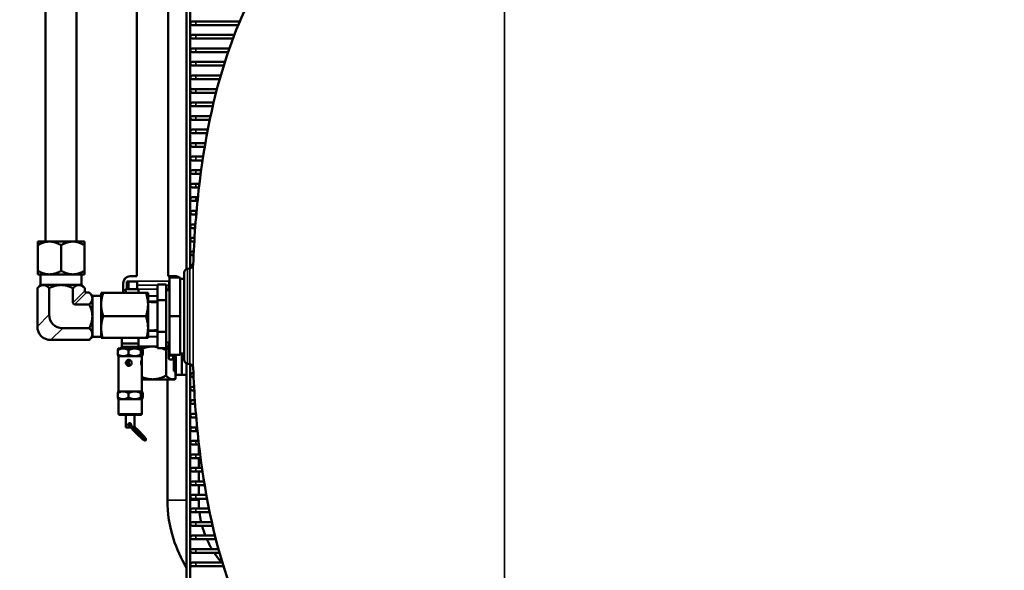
# Model space of a CAD drawing. Header units: inches. Extents: x 1 to 271, y 5 to 171.
# Tile 3 of 256: x 28 to 59, y 33 to 51. Entities that reach past the tile are written whole.
import ezdxf

# ---------------------------------------------------------------- set-up
doc = ezdxf.new("R2010")
doc.units = ezdxf.units.IN
doc.header["$LTSCALE"] = 8
doc.header["$MEASUREMENT"] = 0
for name, color, linetype, lineweight in [('Dimension (ANSI)', 7, 'Continuous', 25), ('Visible (ANSI)', 7, 'Continuous', 50), ('Visible Narrow (ANSI)', 7, 'Continuous', 35)]:
    doc.layers.add(name, color=color, linetype=linetype, lineweight=lineweight)
doc.styles.add('Dimension Text', font='tahoma.ttf')
doc.dimstyles.new('Dual Dimension', dxfattribs={"dimscale": 8, "dimtxt": 0.12, "dimasz": 0.098425, "dimexe": 0.125, "dimexo": 0.0625, "dimgap": 0.031496, "dimtad": 0, "dimtih": 1, "dimtoh": 1, "dimrnd": 1e-08, "dimzin": 4, "dimdsep": 46, "dimtxsty": 'Dimension Text', "dimcen": 0.09, "dimdle": 0.393701, "dimclrd": 256, "dimclre": 256, "dimclrt": 256, "dimadec": 0, "dimazin": 1, "dimtfac": 1, "dimtofl": 0, "dimtmove": 0, "dimatfit": 3, "dimfxl": 1, "dimtolj": 1, "dimtzin": 4, "dimlwd": -1, "dimlwe": -1, "dimarcsym": 0})

# ---------------------------------------------------------------- blocks, each defined once
blk = doc.blocks.new('*D12')
at = {"layer": 'Defpoints', "color": 0, "transparency": 16777216}
for p in [(47.923, 56.872), (22.342, 25.622), (47.923, 25.622)]:
    blk.add_point(p, dxfattribs=at)
at = {"layer": 'Dimension (ANSI)', "transparency": 16777216}
for p, q in [((47.423, 56.872), (21.342, 56.872)), ((22.342, 56.084), (22.342, 43.402)), ((22.342, 26.409), (22.342, 39.091)), ((47.423, 25.622), (21.342, 25.622))]:
    blk.add_line(p, q, dxfattribs=at)
for points in [[(22.211, 56.084), (22.474, 56.084), (22.342, 56.872)], [(22.211, 26.409), (22.474, 26.409), (22.342, 25.622)]]:
    blk.add_solid(points, dxfattribs=at)
at = {"layer": 'Dimension (ANSI)', "transparency": 16777216, "insert": (22.342, 41.247), "char_height": 0.96, "attachment_point": 5, "style": 'Dimension Text'}
blk.add_mtext('\\A1;{\\H3.0x;(}\\S31.25^ 793.8 mm;{\\H3.0x;)}', dxfattribs=at)

msp = doc.modelspace()

# ---------------------------------------------------------------- linework, layer by layer
at = {"layer": 'Visible (ANSI)'}
for p, q in [((33.155, 62.382), (33.155, 42.76)), ((33.273, 62.382), (33.273, 42.786)), ((32.565, 42.533), (32.565, 57.433)), ((31.565, 42.533), (31.565, 56.088)), ((28.635, 51.284), (28.635, 43.642)), ((29.635, 51.284), (29.635, 43.642)), ((33.45, 50.689), (33.332, 50.689)), ((33.332, 50.571), (33.45, 50.571)), ((33.45, 50.689), (34.862, 50.689)), ((33.45, 50.571), (34.812, 50.571)), ((33.45, 50.256), (33.332, 50.256)), ((33.332, 50.138), (33.45, 50.138)), ((33.45, 50.256), (34.685, 50.256)), ((33.45, 50.138), (34.64, 50.138)), ((33.45, 49.823), (33.332, 49.823)), ((33.45, 49.823), (34.525, 49.823)), ((33.332, 49.705), (33.45, 49.705)), ((33.45, 49.705), (34.484, 49.705)), ((33.45, 49.39), (33.332, 49.39)), ((33.332, 49.272), (33.45, 49.272)), ((33.45, 49.39), (34.38, 49.39)), ((33.45, 49.272), (34.343, 49.272)), ((33.45, 48.957), (33.332, 48.957)), ((33.45, 48.957), (34.249, 48.957)), ((33.332, 48.839), (33.45, 48.839)), ((33.45, 48.839), (34.215, 48.839)), ((33.45, 48.524), (33.332, 48.524)), ((33.332, 48.406), (33.45, 48.406)), ((33.45, 48.524), (34.129, 48.524)), ((33.45, 48.406), (34.099, 48.406)), ((33.45, 48.091), (33.332, 48.091)), ((33.332, 47.973), (33.45, 47.973)), ((33.45, 48.091), (34.021, 48.091)), ((33.45, 47.973), (33.994, 47.973)), ((33.45, 47.658), (33.332, 47.658)), ((33.45, 47.658), (33.924, 47.658)), ((33.332, 47.54), (33.45, 47.54)), ((33.45, 47.54), (33.899, 47.54)), ((33.45, 47.225), (33.332, 47.225)), ((33.332, 47.107), (33.45, 47.107)), ((33.45, 47.225), (33.835, 47.225)), ((33.45, 47.107), (33.813, 47.107)), ((33.45, 46.792), (33.332, 46.792)), ((33.332, 46.674), (33.45, 46.674)), ((33.45, 46.792), (33.756, 46.792)), ((33.45, 46.674), (33.736, 46.674)), ((33.45, 46.359), (33.332, 46.359)), ((33.45, 46.359), (33.686, 46.359)), ((33.332, 46.241), (33.45, 46.241)), ((33.45, 46.241), (33.668, 46.241)), ((33.45, 45.926), (33.332, 45.926)), ((33.332, 45.808), (33.45, 45.808)), ((33.45, 45.926), (33.623, 45.926)), ((33.45, 45.808), (33.607, 45.808)), ((33.45, 45.493), (33.332, 45.493)), ((33.45, 45.493), (33.567, 45.493)), ((33.332, 45.374), (33.45, 45.374)), ((33.45, 45.374), (33.553, 45.374)), ((33.45, 45.06), (33.332, 45.06)), ((33.332, 44.941), (33.45, 44.941)), ((33.45, 45.06), (33.518, 45.06)), ((33.45, 44.941), (33.506, 44.941)), ((33.45, 44.626), (33.332, 44.626)), ((33.332, 44.508), (33.45, 44.508)), ((33.45, 44.626), (33.476, 44.626)), ((33.45, 44.508), (33.465, 44.508)), ((33.439, 44.193), (33.332, 44.193)), ((33.332, 44.075), (33.431, 44.075)), ((28.389, 43.525), (28.389, 43.642)), ((28.389, 43.642), (28.764, 43.642)), ((28.389, 43.525), (28.389, 42.708)), ((29.514, 43.642), (28.764, 43.642)), ((29.139, 43.525), (29.139, 42.708)), ((29.514, 43.642), (29.889, 43.642)), ((29.889, 43.642), (29.889, 43.525)), ((29.889, 43.525), (29.889, 42.708)), ((33.409, 43.76), (33.332, 43.76)), ((33.332, 43.642), (33.402, 43.642)), ((33.384, 43.327), (33.332, 43.327)), ((33.332, 43.209), (33.378, 43.209)), ((33.364, 42.894), (33.332, 42.894)), ((33.365, 42.894), (33.365, 42.894)), ((28.389, 42.708), (28.389, 42.592)), ((28.389, 42.592), (28.764, 42.592)), ((28.483, 42.592), (28.483, 42.252)), ((28.764, 42.592), (29.514, 42.592)), ((29.514, 42.592), (29.889, 42.592)), ((29.795, 42.592), (29.795, 42.252)), ((29.889, 42.592), (29.889, 42.708)), ((33.083, 39.856), (33.083, 42.647)), ((33.186, 42.77), (33.261, 42.783)), ((33.365, 42.776), (33.365, 42.776)), ((28.481, 42.252), (28.379, 42.15)), ((28.569, 42.252), (28.481, 42.252)), ((28.569, 42.252), (29.139, 42.252)), ((29.139, 42.252), (29.708, 42.252)), ((29.796, 42.252), (29.708, 42.252)), ((29.796, 42.252), (29.898, 42.15)), ((31.125, 42.002), (31.125, 42.313)), ((31.248, 42.362), (31.249, 42.362)), ((31.248, 42.362), (31.248, 42.132)), ((31.249, 42.362), (31.296, 42.362)), ((31.296, 42.362), (31.308, 42.362)), ((31.308, 42.362), (31.565, 42.362)), ((31.345, 42.533), (31.565, 42.533)), ((31.565, 42.362), (31.573, 42.362)), ((31.573, 42.362), (31.573, 42.132)), ((32.221, 41.768), (32.221, 42.268)), ((32.501, 42.268), (32.221, 42.268)), ((32.501, 41.768), (32.501, 42.268)), ((32.565, 42.533), (32.785, 42.533)), ((32.613, 42.492), (32.613, 41.252)), ((32.613, 42.492), (32.953, 42.492)), ((32.953, 41.252), (32.953, 42.492)), ((33.083, 42.444), (32.953, 42.448)), ((28.379, 42.15), (28.379, 40.925)), ((28.759, 42.15), (28.759, 41.305)), ((29.518, 42.15), (29.518, 41.683)), ((29.898, 42.15), (29.898, 42.063)), ((29.95, 42.011), (30.037, 42.011)), ((30.139, 41.909), (30.037, 42.011)), ((30.421, 42.002), (30.421, 41.627)), ((30.488, 42.002), (30.421, 42.002)), ((30.488, 42.002), (31.854, 42.002)), ((31.202, 42.122), (31.619, 42.122)), ((31.206, 42.002), (31.202, 42.122)), ((31.615, 42.002), (31.619, 42.122)), ((31.854, 42.002), (31.921, 42.002)), ((31.921, 42.002), (31.921, 41.627)), ((32.613, 42.086), (32.501, 42.09)), ((29.57, 41.631), (30.037, 41.631)), ((30.139, 41.909), (30.139, 41.821)), ((30.421, 41.909), (30.139, 41.909)), ((30.139, 41.821), (30.139, 41.252)), ((30.421, 41.627), (30.421, 40.877)), ((32.221, 41.899), (31.921, 41.909)), ((31.921, 40.877), (31.921, 41.627)), ((31.941, 41.711), (31.941, 41.72)), ((32.221, 41.721), (31.957, 41.721)), ((32.221, 40.752), (32.221, 41.768)), ((32.501, 41.768), (32.221, 41.768)), ((32.501, 40.752), (32.501, 41.768)), ((30.139, 41.252), (30.139, 40.682)), ((30.488, 41.252), (31.854, 41.252)), ((32.613, 41.252), (32.613, 40.012)), ((32.613, 41.252), (32.953, 41.252)), ((32.953, 40.012), (32.953, 41.252)), ((29.192, 40.872), (30.037, 40.872)), ((30.139, 40.682), (30.139, 40.594)), ((30.421, 40.877), (30.421, 40.562)), ((31.921, 40.877), (31.921, 40.562)), ((31.941, 40.783), (31.941, 40.792)), ((31.957, 40.783), (32.221, 40.783)), ((32.221, 40.235), (32.221, 40.752)), ((32.501, 40.752), (32.221, 40.752)), ((32.501, 40.235), (32.501, 40.752)), ((28.812, 40.492), (30.037, 40.492)), ((30.139, 40.594), (30.037, 40.492)), ((30.421, 40.594), (30.139, 40.594)), ((30.421, 40.562), (30.469, 40.562)), ((30.469, 40.562), (31.872, 40.562)), ((31.087, 40.562), (31.081, 40.382)), ((31.621, 40.382), (31.081, 40.382)), ((31.081, 40.282), (31.081, 40.382)), ((31.614, 40.562), (31.621, 40.382)), ((31.621, 40.282), (31.621, 40.382)), ((31.921, 40.562), (31.872, 40.562)), ((32.221, 40.604), (31.921, 40.594)), ((32.613, 40.417), (32.501, 40.413)), ((32.584, 40.342), (32.602, 40.372)), ((32.584, 40.342), (32.584, 40.31)), ((32.613, 40.376), (32.604, 40.376)), ((33.365, 40.516), (33.365, 40.516)), ((30.952, 40.164), (30.952, 40.03)), ((30.976, 40.222), (30.973, 40.219)), ((31.124, 40.222), (30.976, 40.222)), ((31.496, 40.222), (31.124, 40.222)), ((31.297, 40.164), (31.297, 40.03)), ((31.723, 40.222), (31.496, 40.222)), ((32.065, 40.283), (31.621, 40.283)), ((31.696, 40.164), (31.696, 40.03)), ((31.726, 40.222), (31.723, 40.222)), ((31.726, 40.222), (31.729, 40.219)), ((31.75, 40.164), (31.75, 40.03)), ((32.221, 40.283), (32.065, 40.283)), ((32.501, 40.235), (32.221, 40.235)), ((32.498, 39.349), (32.498, 40.167)), ((32.584, 40.283), (32.501, 40.283)), ((32.584, 40.31), (32.584, 40.117)), ((32.584, 40.117), (32.584, 39.931)), ((32.613, 40.244), (32.604, 40.244)), ((33.083, 40.059), (32.953, 40.055)), ((33.005, 40.056), (33.005, 39.709)), ((33.365, 40.315), (33.365, 40.315)), ((33.365, 40.296), (33.365, 40.296)), ((33.365, 40.178), (33.365, 40.178)), ((30.976, 39.972), (30.973, 39.974)), ((30.976, 39.972), (31.124, 39.972)), ((30.976, 39.972), (30.976, 39.843)), ((31.124, 39.972), (31.496, 39.972)), ((31.496, 39.972), (31.723, 39.972)), ((31.723, 39.972), (31.726, 39.972)), ((31.726, 39.972), (31.729, 39.974)), ((31.726, 39.972), (31.726, 39.843)), ((32.584, 39.931), (32.584, 39.904)), ((32.584, 39.904), (32.602, 39.874)), ((32.731, 39.991), (32.604, 39.991)), ((32.731, 39.871), (32.604, 39.871)), ((32.613, 40.012), (32.953, 40.012)), ((32.731, 40.012), (32.731, 39.991)), ((32.731, 39.991), (32.731, 39.931)), ((32.731, 39.931), (32.731, 39.871)), ((32.731, 39.904), (32.747, 39.904)), ((32.747, 40.012), (32.747, 39.496)), ((32.815, 40.012), (32.815, 39.373)), ((33.155, 39.743), (33.155, 20.689)), ((33.186, 39.733), (33.261, 39.72)), ((33.273, 39.717), (33.273, 20.689)), ((33.365, 39.998), (33.365, 39.998)), ((30.976, 39.68), (30.976, 38.847)), ((31.726, 39.68), (31.726, 38.847)), ((32.747, 39.496), (32.815, 39.496)), ((32.799, 39.252), (32.799, 39.496)), ((33.005, 39.709), (33.005, 39.373)), ((33.372, 39.43), (33.332, 39.43)), ((32.065, 39.233), (31.726, 39.233)), ((32.715, 39.233), (32.065, 39.233)), ((32.544, 35.365), (32.544, 39.233)), ((32.715, 39.233), (32.782, 39.233)), ((32.815, 39.373), (33.005, 39.373)), ((33.005, 39.373), (33.155, 39.373)), ((33.332, 39.312), (33.377, 39.312)), ((30.952, 38.789), (30.952, 38.655)), ((30.976, 38.847), (30.973, 38.844)), ((30.976, 38.847), (31.124, 38.847)), ((31.124, 38.847), (31.496, 38.847)), ((31.297, 38.789), (31.297, 38.655)), ((31.496, 38.847), (31.723, 38.847)), ((31.696, 38.789), (31.696, 38.655)), ((31.723, 38.847), (31.726, 38.847)), ((31.726, 38.847), (31.729, 38.844)), ((31.75, 38.789), (31.75, 38.655)), ((33.394, 38.997), (33.332, 38.997)), ((33.332, 38.878), (33.401, 38.878)), ((30.976, 38.597), (30.973, 38.599)), ((30.976, 38.597), (31.124, 38.597)), ((30.976, 38.597), (30.976, 38.132)), ((31.124, 38.597), (31.496, 38.597)), ((31.496, 38.597), (31.723, 38.597)), ((31.723, 38.597), (31.726, 38.597)), ((31.726, 38.597), (31.729, 38.599)), ((31.726, 38.597), (31.726, 38.132)), ((33.421, 38.563), (33.332, 38.563)), ((33.332, 38.445), (33.429, 38.445)), ((31.006, 38.102), (31.696, 38.102)), ((31.211, 38.102), (31.211, 37.692)), ((31.491, 38.102), (31.491, 37.692)), ((33.45, 38.13), (33.332, 38.13)), ((33.332, 38.012), (33.45, 38.012)), ((33.45, 38.13), (33.454, 38.13)), ((33.45, 38.012), (33.464, 38.012)), ((31.211, 37.692), (31.374, 37.692)), ((31.44, 37.692), (31.491, 37.692)), ((33.45, 37.697), (33.332, 37.697)), ((33.332, 37.579), (33.45, 37.579)), ((33.45, 37.697), (33.493, 37.697)), ((33.45, 37.579), (33.504, 37.579)), ((33.45, 37.264), (33.332, 37.264)), ((33.45, 37.264), (33.537, 37.264)), ((33.332, 37.146), (33.45, 37.146)), ((33.45, 37.146), (33.551, 37.146)), ((33.544, 36.831), (33.544, 37.146)), ((33.45, 36.831), (33.332, 36.831)), ((33.332, 36.713), (33.45, 36.713)), ((33.45, 36.831), (33.589, 36.831)), ((33.45, 36.713), (33.604, 36.713)), ((33.544, 36.398), (33.544, 36.713)), ((33.45, 36.398), (33.332, 36.398)), ((33.332, 36.28), (33.45, 36.28)), ((33.45, 36.398), (33.648, 36.398)), ((33.45, 36.28), (33.665, 36.28)), ((33.544, 35.965), (33.544, 36.28)), ((33.45, 35.965), (33.332, 35.965)), ((33.45, 35.965), (33.714, 35.965)), ((33.332, 35.847), (33.45, 35.847)), ((33.45, 35.847), (33.733, 35.847)), ((33.544, 35.532), (33.544, 35.847)), ((33.45, 35.532), (33.332, 35.532)), ((33.332, 35.414), (33.45, 35.414)), ((33.45, 35.532), (33.788, 35.532)), ((33.45, 35.414), (33.81, 35.414)), ((33.544, 35.365), (33.544, 35.414)), ((33.45, 35.099), (33.332, 35.099)), ((33.45, 35.099), (33.871, 35.099)), ((33.332, 34.981), (33.45, 34.981)), ((33.45, 34.981), (33.895, 34.981)), ((33.45, 34.666), (33.332, 34.666)), ((33.332, 34.548), (33.45, 34.548)), ((33.45, 34.666), (33.963, 34.666)), ((33.45, 34.548), (33.989, 34.548)), ((33.45, 34.233), (33.332, 34.233)), ((33.332, 34.115), (33.45, 34.115)), ((33.45, 34.233), (34.065, 34.233)), ((33.45, 34.115), (34.094, 34.115)), ((33.45, 33.8), (33.332, 33.8)), ((33.45, 33.8), (34.177, 33.8)), ((33.332, 33.682), (33.45, 33.682)), ((33.45, 33.682), (34.21, 33.682)), ((33.45, 33.367), (33.332, 33.367)), ((33.332, 33.249), (33.45, 33.249)), ((33.45, 33.367), (34.301, 33.367)), ((33.45, 33.249), (34.338, 33.249))]:
    msp.add_line(p, q, dxfattribs=at)
for centre, radius, start, end in [((33.332, 50.63), 0.0591, 90, 270), ((33.332, 50.197), 0.0591, 90, 270), ((33.332, 49.764), 0.0591, 90, 270), ((33.332, 49.331), 0.0591, 90, 270), ((33.332, 48.898), 0.0591, 90, 270), ((33.332, 48.465), 0.0591, 90, 270), ((33.332, 48.032), 0.0591, 90, 270), ((33.332, 47.599), 0.0591, 90, 270), ((33.332, 47.166), 0.0591, 90, 270), ((33.332, 46.733), 0.0591, 90, 270), ((33.332, 46.3), 0.0591, 90, 270), ((33.332, 45.867), 0.0591, 90, 270), ((33.332, 45.434), 0.0591, 90, 270), ((33.332, 45), 0.0591, 90, 270), ((33.332, 44.567), 0.0591, 90, 270), ((33.332, 44.134), 0.0591, 90, 270), ((33.332, 43.701), 0.0591, 90, 270), ((33.332, 43.268), 0.0591, 90, 270), ((33.332, 42.835), 0.0591, 90, 226.39), ((33.208, 42.647), 0.125, 100, 180), ((31.345, 42.313), 0.22, 90, 180), ((32.065, 41.623), 0.812, 49.8242, 49.8251), ((32.785, 42.313), 0.22, 54.0947, 90), ((32.785, 42.313), 0.22, 37.782, 40.5199), ((31.238, 42.132), 0.01, 270, 0), ((31.583, 42.132), 0.01, 180, 270), ((31.021, 40.282), 0.06, 270, 0), ((31.681, 40.282), 0.06, 180, 270), ((33.208, 39.856), 0.125, 180, 260), ((33.332, 39.371), 0.0591, 90, 270), ((33.332, 38.937), 0.0591, 90, 270), ((33.332, 38.504), 0.0591, 90, 270), ((31.006, 38.132), 0.03, 180, 270), ((31.696, 38.132), 0.03, 270, 0), ((33.332, 38.071), 0.0591, 90, 270), ((33.332, 37.638), 0.0591, 90, 270), ((33.332, 37.205), 0.0591, 90, 270), ((33.332, 36.772), 0.0591, 90, 270), ((33.332, 36.339), 0.0591, 90, 270), ((33.332, 35.906), 0.0591, 90, 270), ((33.332, 35.473), 0.0591, 90, 270), ((33.332, 35.04), 0.0591, 90, 270), ((33.332, 34.607), 0.0591, 90, 270), ((33.332, 34.174), 0.0591, 90, 270), ((33.332, 33.741), 0.0591, 90, 270), ((33.332, 33.308), 0.0591, 90, 270)]:
    msp.add_arc(centre, radius, start, end, dxfattribs=at)
for centre, major_axis, ratio, start_param, end_param in [((29.967, 42.08), (-0.0548, -0.0548), 0.774597, 5.624127, 6.942243), ((29.587, 41.7), (-0.0548, -0.0548), 0.774597, 5.624127, 6.942243), ((29.336, 41.449), (-0.456, -0.456), 0.774597, 5.624127, 6.942243), ((28.957, 41.07), (-0.456, -0.456), 0.774597, 5.624127, 6.942243), ((31.351, 39.762), (0.105, 0), 0.895418, 2.794312, 3.488874), ((31.351, 39.762), (0, 0.094), 0.867621, 1.223515, 1.918077), ((33.16, 39.37), (0.686, 0.667), 0.187554, 1.935287, 1.963111)]:
    msp.add_ellipse(centre, major_axis=major_axis, ratio=ratio, start_param=start_param, end_param=end_param, dxfattribs=at)
for points, knots in [([(52.453, 59.237), (52.685, 59.215), (52.915, 59.183), (53.543, 59.067), (53.934, 58.96), (54.663, 58.705), (55.006, 58.558), (55.762, 58.205), (56.168, 57.993), (57.288, 57.403), (58.002, 57.019), (59.706, 56.141), (60.71, 55.644), (62.555, 54.716), (63.391, 54.288), (65.082, 53.364), (65.94, 52.864), (67.558, 51.795), (68.326, 51.229), (69.654, 50.064), (70.232, 49.477), (71.18, 48.298), (71.571, 47.716), (72.189, 46.555), (72.432, 45.977), (72.792, 44.821), (72.918, 44.24), (73.04, 43.287), (73.068, 42.916), (73.078, 42.545)], [1.684016, 1.684016, 1.684016, 1.684016, 3.452458, 3.452458, 6.601905, 6.601905, 9.729266, 9.729266, 13.76261, 13.76261, 20.844457, 20.844457, 30.038692, 30.038692, 37.455478, 37.455478, 45.132276, 45.132276, 52.413697, 52.413697, 58.655112, 58.655112, 63.955308, 63.955308, 68.68507, 68.68507, 73.18251, 73.18251, 76.009544, 76.009544, 76.009544, 76.009544]), ([(71.596, 46.595), (71.591, 46.606), (71.585, 46.618), (71.576, 46.635), (71.573, 46.641), (71.567, 46.653), (71.564, 46.66), (71.547, 46.693), (71.534, 46.719), (71.481, 46.821), (71.441, 46.898), (71.274, 47.202), (71.14, 47.425), (70.673, 48.141), (70.305, 48.611), (69.487, 49.518), (69.032, 49.953), (68.026, 50.814), (67.467, 51.235), (66.239, 52.08), (65.565, 52.496), (64.103, 53.34), (63.313, 53.761), (61.671, 54.606), (60.818, 55.028), (59.163, 55.859), (58.36, 56.269), (56.804, 57.089), (56.057, 57.504), (54.91, 58.055), (54.54, 58.218), (53.657, 58.528), (53.111, 58.659), (52.504, 58.73), (52.448, 58.736), (52.393, 58.741)], [0, 0, 0, 0, 0.097597, 0.097597, 0.146396, 0.146396, 0.205079, 0.205079, 0.425279, 0.425279, 1.085934, 1.085934, 3.069241, 3.069241, 7.600101, 7.600101, 12.391473, 12.391473, 17.745559, 17.745559, 23.865322, 23.865322, 30.88111, 30.88111, 38.536675, 38.536675, 46.138192, 46.138192, 53.756865, 53.756865, 57.192705, 57.192705, 61.431377, 61.431377, 61.858437, 61.858437, 61.858437, 61.858437]), ([(43.333, 56.252), (42.075, 56.252), (40.935, 56.074), (39.063, 55.42), (38.294, 54.999), (36.959, 53.939), (36.384, 53.313), (35.305, 51.726), (34.824, 50.727), (34.023, 48.322), (33.723, 46.885), (33.457, 44.52), (33.398, 43.73), (33.365, 42.901)], [1, 1, 1, 1, 1.1886818, 1.1886818, 1.3461941, 1.3461941, 1.4949142, 1.4949142, 1.6669093, 1.6669093, 1.8555911, 1.8555911, 1.9434091, 1.9434091, 1.9434091, 1.9434091]), ([(33.261, 42.783), (33.274, 42.785), (33.287, 42.79), (33.31, 42.802), (33.321, 42.81), (33.339, 42.83), (33.347, 42.841), (33.358, 42.865), (33.362, 42.878), (33.364, 42.894), (33.364, 42.898), (33.365, 42.901)], [0, 0, 0, 0, 0.1001995, 0.1001995, 0.2016028, 0.2016028, 0.3014006, 0.3014006, 0.4035874, 0.4035874, 0.4287319, 0.4287319, 0.4287319, 0.4287319]), ([(30.976, 39.843), (30.976, 39.839), (30.976, 39.834), (30.977, 39.82), (30.977, 39.809), (30.978, 39.786), (30.979, 39.773), (30.979, 39.762), (30.979, 39.75), (30.978, 39.737), (30.977, 39.714), (30.977, 39.703), (30.976, 39.689), (30.976, 39.684), (30.976, 39.68)], [-0.2423917, -0.2423917, -0.2423917, -0.2423917, -0.1807213, -0.1807213, -0.0903607, -0.0903607, 0, 0, 0, 0.0903607, 0.0903607, 0.1807213, 0.1807213, 0.2423917, 0.2423917, 0.2423917, 0.2423917]), ([(31.212, 39.762), (31.212, 39.773), (31.214, 39.786), (31.224, 39.809), (31.231, 39.82), (31.247, 39.836), (31.257, 39.844), (31.28, 39.853), (31.292, 39.856), (31.316, 39.856), (31.328, 39.853), (31.351, 39.844), (31.362, 39.836), (31.379, 39.82), (31.386, 39.809), (31.396, 39.786), (31.399, 39.773), (31.399, 39.75), (31.396, 39.737), (31.386, 39.714), (31.379, 39.703), (31.362, 39.687), (31.351, 39.68), (31.328, 39.67), (31.316, 39.668), (31.292, 39.668), (31.28, 39.67), (31.257, 39.68), (31.247, 39.687), (31.231, 39.703), (31.224, 39.714), (31.214, 39.737), (31.212, 39.75), (31.212, 39.762)], [-1.445668, -1.445668, -1.445668, -1.445668, -1.355308, -1.355308, -1.264947, -1.264947, -1.174599, -1.174599, -1.084251, -1.084251, -0.993903, -0.993903, -0.903555, -0.903555, -0.813195, -0.813195, -0.722834, -0.722834, -0.632473, -0.632473, -0.542113, -0.542113, -0.451765, -0.451765, -0.361417, -0.361417, -0.271069, -0.271069, -0.180721, -0.180721, -0.090361, -0.090361, 0, 0, 0, 0]), ([(31.32, 39.854), (31.312, 39.853), (31.306, 39.851), (31.288, 39.843), (31.279, 39.836), (31.264, 39.82), (31.258, 39.81), (31.253, 39.797), (31.252, 39.795), (31.252, 39.794)], [1.1823626, 1.1823626, 1.1823626, 1.1823626, 1.236916, 1.236916, 1.3311144, 1.3311144, 1.427369, 1.427369, 1.4404322, 1.4404322, 1.4404322, 1.4404322]), ([(31.252, 39.73), (31.252, 39.728), (31.253, 39.726), (31.258, 39.713), (31.264, 39.703), (31.279, 39.687), (31.288, 39.68), (31.306, 39.672), (31.312, 39.67), (31.32, 39.669)], [0.0831914, 0.0831914, 0.0831914, 0.0831914, 0.0962546, 0.0962546, 0.1925091, 0.1925091, 0.2867075, 0.2867075, 0.3412609, 0.3412609, 0.3412609, 0.3412609]), ([(31.274, 39.794), (31.273, 39.795), (31.273, 39.797), (31.269, 39.805), (31.266, 39.81), (31.262, 39.816)], [0.84500318, 0.84500318, 0.84500318, 0.84500318, 0.85806636, 0.85806636, 0.91124288, 0.91124288, 0.91124288, 0.91124288]), ([(31.262, 39.707), (31.266, 39.713), (31.269, 39.719), (31.273, 39.726), (31.273, 39.728), (31.274, 39.73)], [0.61238068, 0.61238068, 0.61238068, 0.61238068, 0.66555721, 0.66555721, 0.67862038, 0.67862038, 0.67862038, 0.67862038]), ([(31.335, 39.85), (31.333, 39.85), (31.331, 39.849), (31.317, 39.843), (31.306, 39.836), (31.289, 39.82), (31.281, 39.81), (31.275, 39.797), (31.275, 39.795), (31.274, 39.794)], [-0.3018952, -0.3018952, -0.3018952, -0.3018952, -0.2867075, -0.2867075, -0.1925091, -0.1925091, -0.0962546, -0.0962546, -0.0831914, -0.0831914, -0.0831914, -0.0831914]), ([(31.274, 39.73), (31.275, 39.728), (31.275, 39.726), (31.281, 39.713), (31.289, 39.703), (31.306, 39.687), (31.317, 39.68), (31.331, 39.674), (31.333, 39.673), (31.335, 39.673)], [-1.4404322, -1.4404322, -1.4404322, -1.4404322, -1.427369, -1.427369, -1.3311144, -1.3311144, -1.236916, -1.236916, -1.2217283, -1.2217283, -1.2217283, -1.2217283]), ([(31.351, 39.843), (31.343, 39.839), (31.336, 39.834), (31.322, 39.82), (31.315, 39.809), (31.305, 39.786), (31.303, 39.773), (31.303, 39.762), (31.303, 39.75), (31.305, 39.737), (31.315, 39.714), (31.322, 39.703), (31.336, 39.689), (31.343, 39.684), (31.351, 39.68)], [-0.2423917, -0.2423917, -0.2423917, -0.2423917, -0.1807213, -0.1807213, -0.0903607, -0.0903607, 0, 0, 0, 0.0903607, 0.0903607, 0.1807213, 0.1807213, 0.2423917, 0.2423917, 0.2423917, 0.2423917]), ([(31.699, 39.762), (31.699, 39.773), (31.7, 39.786), (31.703, 39.809), (31.706, 39.82), (31.711, 39.836), (31.714, 39.844), (31.719, 39.853), (31.721, 39.856), (31.724, 39.856), (31.725, 39.853), (31.726, 39.844), (31.725, 39.836), (31.725, 39.82), (31.724, 39.809), (31.723, 39.786), (31.722, 39.773), (31.722, 39.75), (31.723, 39.737), (31.724, 39.714), (31.725, 39.703), (31.725, 39.687), (31.726, 39.68), (31.725, 39.67), (31.724, 39.668), (31.721, 39.668), (31.719, 39.67), (31.714, 39.68), (31.711, 39.687), (31.706, 39.703), (31.703, 39.714), (31.7, 39.737), (31.699, 39.75), (31.699, 39.762)], [-1.445668, -1.445668, -1.445668, -1.445668, -1.355308, -1.355308, -1.264947, -1.264947, -1.174599, -1.174599, -1.084251, -1.084251, -0.993903, -0.993903, -0.903555, -0.903555, -0.813195, -0.813195, -0.722834, -0.722834, -0.632473, -0.632473, -0.542113, -0.542113, -0.451765, -0.451765, -0.361417, -0.361417, -0.271069, -0.271069, -0.180721, -0.180721, -0.090361, -0.090361, 0, 0, 0, 0]), ([(33.365, 39.602), (33.364, 39.615), (33.361, 39.627), (33.352, 39.652), (33.346, 39.664), (33.329, 39.685), (33.319, 39.694), (33.297, 39.709), (33.285, 39.714), (33.269, 39.718), (33.265, 39.719), (33.261, 39.72)], [0, 0, 0, 0, 0.0978933, 0.0978933, 0.1982256, 0.1982256, 0.3017462, 0.3017462, 0.4008816, 0.4008816, 0.4287897, 0.4287897, 0.4287897, 0.4287897]), ([(43.333, 26.252), (42.075, 26.252), (40.935, 26.43), (39.063, 27.083), (38.294, 27.504), (36.959, 28.564), (36.384, 29.19), (35.305, 30.777), (34.824, 31.776), (34.023, 34.181), (33.723, 35.618), (33.457, 37.983), (33.398, 38.773), (33.365, 39.602)], [1, 1, 1, 1, 1.1886812, 1.1886812, 1.3461936, 1.3461936, 1.4949137, 1.4949137, 1.6669086, 1.6669086, 1.8555899, 1.8555899, 1.9434061, 1.9434061, 1.9434061, 1.9434061]), ([(31.343, 37.732), (31.339, 37.732), (31.336, 37.732), (31.327, 37.732), (31.32, 37.733), (31.308, 37.738), (31.303, 37.742), (31.294, 37.751), (31.291, 37.756), (31.286, 37.768), (31.285, 37.775), (31.285, 37.782), (31.285, 37.788), (31.286, 37.795), (31.291, 37.807), (31.294, 37.812), (31.303, 37.821), (31.308, 37.825), (31.32, 37.83), (31.327, 37.832), (31.339, 37.832), (31.346, 37.83), (31.359, 37.825), (31.364, 37.821), (31.373, 37.812), (31.377, 37.807), (31.383, 37.795), (31.384, 37.788), (31.384, 37.776), (31.383, 37.77), (31.381, 37.765)], [-0.2170061, -0.2170061, -0.2170061, -0.2170061, -0.1932179, -0.1932179, -0.1449284, -0.1449284, -0.096639, -0.096639, -0.0483195, -0.0483195, 0, 0, 0, 0.0483195, 0.0483195, 0.096639, 0.096639, 0.1449284, 0.1449284, 0.1932179, 0.1932179, 0.2415074, 0.2415074, 0.2897968, 0.2897968, 0.3381163, 0.3381163, 0.3864358, 0.3864358, 0.4279456, 0.4279456, 0.4279456, 0.4279456]), ([(31.351, 37.828), (31.35, 37.828), (31.349, 37.828), (31.343, 37.825), (31.337, 37.821), (31.328, 37.812), (31.324, 37.807), (31.319, 37.795), (31.317, 37.788), (31.317, 37.782), (31.317, 37.775), (31.319, 37.768), (31.324, 37.756), (31.328, 37.751), (31.333, 37.745), (31.334, 37.744), (31.335, 37.744)], [-0.1495207, -0.1495207, -0.1495207, -0.1495207, -0.1449284, -0.1449284, -0.096639, -0.096639, -0.0483195, -0.0483195, 0, 0, 0, 0.0483195, 0.0483195, 0.096639, 0.096639, 0.1059709, 0.1059709, 0.1059709, 0.1059709]), ([(31.628, 37.58), (31.654, 37.554), (31.68, 37.528), (31.728, 37.477), (31.75, 37.453), (31.79, 37.408), (31.806, 37.388), (31.834, 37.353), (31.844, 37.339), (31.853, 37.322), (31.855, 37.317), (31.856, 37.307), (31.857, 37.303), (31.855, 37.294), (31.853, 37.289), (31.846, 37.281), (31.842, 37.279), (31.835, 37.276), (31.831, 37.276), (31.823, 37.276), (31.82, 37.276), (31.806, 37.28), (31.798, 37.285), (31.771, 37.303), (31.751, 37.319), (31.706, 37.356), (31.683, 37.377), (31.633, 37.422), (31.607, 37.447), (31.555, 37.498), (31.528, 37.524), (31.478, 37.575), (31.454, 37.601), (31.411, 37.648), (31.392, 37.67), (31.359, 37.71), (31.346, 37.726), (31.332, 37.748), (31.328, 37.755), (31.323, 37.767), (31.321, 37.771), (31.322, 37.784), (31.324, 37.79), (31.331, 37.799), (31.334, 37.802), (31.342, 37.806), (31.345, 37.806), (31.353, 37.807), (31.356, 37.806), (31.368, 37.803), (31.374, 37.8), (31.381, 37.795), (31.382, 37.795), (31.382, 37.795)], [0, 0, 0, 0, 0.322057, 0.322057, 0.6447, 0.6447, 0.970129, 0.970129, 1.309002, 1.309002, 1.450001, 1.450001, 1.513681, 1.513681, 1.56795, 1.56795, 1.609463, 1.609463, 1.656474, 1.656474, 1.731562, 1.731562, 1.986668, 1.986668, 2.364518, 2.364518, 2.692874, 2.692874, 3.016198, 3.016198, 3.338336, 3.338336, 3.660597, 3.660597, 3.984485, 3.984485, 4.315209, 4.315209, 4.508635, 4.508635, 4.635534, 4.635534, 4.702631, 4.702631, 4.744459, 4.744459, 4.789703, 4.789703, 4.857176, 4.857176, 5.049116, 5.049116, 5.056851, 5.056851, 5.056851, 5.056851]), ([(31.831, 37.325), (31.831, 37.325), (31.831, 37.325), (31.829, 37.326), (31.825, 37.328), (31.811, 37.337), (31.8, 37.345), (31.771, 37.368), (31.752, 37.383), (31.71, 37.42), (31.686, 37.441), (31.637, 37.488), (31.611, 37.512), (31.56, 37.563), (31.535, 37.588), (31.488, 37.638), (31.467, 37.661), (31.429, 37.704), (31.413, 37.723), (31.388, 37.754), (31.379, 37.767), (31.373, 37.778), (31.372, 37.78), (31.371, 37.781), (31.371, 37.781), (31.371, 37.781)], [1.736476, 1.736476, 1.736476, 1.736476, 1.780415, 1.780415, 1.942589, 1.942589, 2.204441, 2.204441, 2.509351, 2.509351, 2.824177, 2.824177, 3.141556, 3.141556, 3.459499, 3.459499, 3.776876, 3.776876, 4.091659, 4.091659, 4.395699, 4.395699, 4.514874, 4.514874, 4.546709, 4.546709, 4.546709, 4.546709]), ([(31.457, 37.672), (31.476, 37.656), (31.496, 37.637), (31.541, 37.595), (31.567, 37.57), (31.593, 37.545), (31.593, 37.545), (31.593, 37.545)], [5.6972917, 5.6972917, 5.6972917, 5.6972917, 5.9657391, 5.9657391, 6.283118, 6.283118, 6.2831853, 6.2831853, 6.2831853, 6.2831853]), ([(31.491, 37.709), (31.499, 37.702), (31.507, 37.695), (31.539, 37.665), (31.565, 37.641), (31.604, 37.604), (31.616, 37.592), (31.628, 37.58)], [5.7009675, 5.7009675, 5.7009675, 5.7009675, 5.8116744, 5.8116744, 6.1351634, 6.1351634, 6.2831853, 6.2831853, 6.2831853, 6.2831853]), ([(31.593, 37.545), (31.618, 37.519), (31.643, 37.494), (31.686, 37.448), (31.705, 37.428), (31.722, 37.41)], [0, 0, 0, 0, 0.3179431, 0.3179431, 0.5858936, 0.5858936, 0.5858936, 0.5858936]), ([(33.155, 33.212), (32.977, 33.499), (32.835, 33.809), (32.608, 34.53), (32.544, 34.947), (32.544, 35.365)], [4.1422264, 4.1422264, 4.1422264, 4.1422264, 4.3982297, 4.3982297, 4.712389, 4.712389, 4.712389, 4.712389]), ([(33.757, 34.233), (33.731, 34.299), (33.708, 34.365), (33.675, 34.471), (33.663, 34.509), (33.653, 34.548)], [4.3273824, 4.3273824, 4.3273824, 4.3273824, 4.3982297, 4.3982297, 4.4379981, 4.4379981, 4.4379981, 4.4379981]), ([(34.278, 33.367), (34.215, 33.44), (34.156, 33.516), (34.08, 33.624), (34.06, 33.652), (34.041, 33.682)], [3.9862417, 3.9862417, 3.9862417, 3.9862417, 4.0840704, 4.0840704, 4.1192707, 4.1192707, 4.1192707, 4.1192707])]:
    msp.add_open_spline(points, degree=3, knots=knots, dxfattribs=at)
for points, weights in [([(28.764, 43.642), (28.59, 43.642), (28.389, 43.525)], [1.72624671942, 1.72624671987, 1.60230778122]), ([(29.139, 43.525), (28.938, 43.642), (28.764, 43.642)], [1.60230778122, 1.72624671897, 1.72624671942]), ([(29.514, 43.642), (29.34, 43.642), (29.139, 43.525)], [1.72624671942, 1.72624671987, 1.60230778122]), ([(29.889, 43.525), (29.688, 43.642), (29.514, 43.642)], [1.60230778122, 1.72624671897, 1.72624671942]), ([(28.764, 42.592), (28.59, 42.592), (28.389, 42.708)], [1.72624671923, 1.72624671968, 1.60230778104]), ([(29.139, 42.708), (28.938, 42.592), (28.764, 42.592)], [1.60230778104, 1.72624671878, 1.72624671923]), ([(29.514, 42.592), (29.34, 42.592), (29.139, 42.708)], [1.72624671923, 1.72624671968, 1.60230778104]), ([(29.889, 42.708), (29.688, 42.592), (29.514, 42.592)], [1.60230778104, 1.72624671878, 1.72624671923]), ([(28.569, 42.252), (28.481, 42.252), (28.379, 42.15)], [2.03845854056, 2.03845854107, 1.89210380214]), ([(28.759, 42.15), (28.657, 42.252), (28.569, 42.252)], [1.89210380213, 2.03845854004, 2.03845854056]), ([(29.139, 42.252), (28.962, 42.252), (28.759, 42.15)], [2.07910384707, 2.0791038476, 1.92983090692]), ([(29.518, 42.15), (29.315, 42.252), (29.139, 42.252)], [1.92983090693, 2.07910384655, 2.07910384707]), ([(29.708, 42.252), (29.62, 42.252), (29.518, 42.15)], [1.46220589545, 1.46220589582, 1.35722423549]), ([(29.898, 42.15), (29.796, 42.252), (29.708, 42.252)], [1.35722423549, 1.46220589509, 1.46220589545]), ([(30.139, 41.821), (30.139, 41.909), (30.037, 42.011)], [1.46220589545, 1.46220589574, 1.35722423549]), ([(30.421, 41.627), (30.421, 41.801), (30.488, 42.002)], [2.77751145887, 2.77751145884, 2.57809510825]), ([(31.921, 41.627), (31.921, 41.801), (31.854, 42.002)], [2.7775114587, 2.77751145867, 2.57809510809]), ([(30.037, 41.631), (30.139, 41.733), (30.139, 41.821)], [1.35722423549, 1.46220589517, 1.46220589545]), ([(30.139, 41.252), (30.139, 41.428), (30.037, 41.631)], [2.07910384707, 2.0791038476, 1.92983090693]), ([(30.488, 41.252), (30.421, 41.452), (30.421, 41.627)], [2.57809510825, 2.7775114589, 2.77751145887]), ([(31.854, 41.252), (31.921, 41.452), (31.921, 41.627)], [2.57809510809, 2.77751145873, 2.7775114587]), ([(31.957, 41.711), (32.091, 41.704), (32.221, 41.697)], [1.00001294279, 1.00011629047, 1.000116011]), ([(30.037, 40.872), (30.139, 41.075), (30.139, 41.252)], [1.92983090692, 2.07910384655, 2.07910384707]), ([(30.421, 40.877), (30.421, 41.051), (30.488, 41.252)], [2.77751458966, 2.77751458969, 2.57809801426]), ([(31.921, 40.877), (31.921, 41.051), (31.854, 41.252)], [2.7775114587, 2.77751145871, 2.57809510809]), ([(30.139, 40.682), (30.139, 40.77), (30.037, 40.872)], [2.03845854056, 2.03845854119, 1.89210380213]), ([(30.037, 40.492), (30.139, 40.594), (30.139, 40.682)], [1.89210380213, 2.03845853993, 2.03845854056]), ([(30.469, 40.562), (30.421, 40.727), (30.421, 40.877)], [2.63097516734, 2.77751458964, 2.77751458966]), ([(31.872, 40.562), (31.921, 40.727), (31.921, 40.877)], [2.63097220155, 2.77751145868, 2.7775114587]), ([(32.221, 40.806), (32.091, 40.799), (31.957, 40.793)], [1.000116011, 1.00011629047, 1.00001294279]), ([(32.604, 40.376), (32.584, 40.341), (32.584, 40.31)], [1, 1.0379548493, 1]), ([(32.602, 40.372), (32.603, 40.374), (32.604, 40.376)], [1.00417845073, 1.0022189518, 1]), ([(30.952, 40.164), (31.044, 40.222), (31.124, 40.222)], [1.28632888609, 1.38582677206, 1.3858267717]), ([(30.973, 40.219), (30.963, 40.209), (30.952, 40.164)], [1.38040686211, 1.36260459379, 1.28632888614]), ([(30.973, 39.974), (30.963, 39.984), (30.952, 40.03)], [1.38040686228, 1.36260459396, 1.2863288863]), ([(30.952, 40.03), (31.044, 39.972), (31.124, 39.972)], [1.2863288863, 1.38582677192, 1.38582677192]), ([(31.124, 40.222), (31.204, 40.222), (31.297, 40.164)], [1.3858267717, 1.38582677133, 1.2863288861]), ([(31.124, 39.972), (31.204, 39.972), (31.297, 40.03)], [1.38582677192, 1.38582677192, 1.2863288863]), ([(31.297, 40.164), (31.404, 40.222), (31.496, 40.222)], [1.28632888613, 1.38582677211, 1.38582677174]), ([(31.297, 40.03), (31.404, 39.972), (31.496, 39.972)], [1.2863288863, 1.38582677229, 1.38582677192]), ([(31.496, 40.222), (31.589, 40.222), (31.696, 40.164)], [1.38582677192, 1.38582677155, 1.2863288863]), ([(31.496, 39.972), (31.589, 39.972), (31.696, 40.03)], [1.38582677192, 1.38582677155, 1.2863288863]), ([(31.696, 40.164), (31.71, 40.222), (31.723, 40.222)], [1.28632888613, 1.38582677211, 1.38582677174]), ([(31.696, 40.03), (31.71, 39.972), (31.723, 39.972)], [1.2863288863, 1.38582677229, 1.38582677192]), ([(31.723, 40.222), (31.735, 40.222), (31.75, 40.164)], [1.38582677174, 1.38582677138, 1.28632888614]), ([(31.723, 39.972), (31.735, 39.972), (31.75, 40.03)], [1.38582677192, 1.38582677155, 1.2863288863]), ([(31.733, 40.213), (31.906, 40.283), (32.065, 40.283)], [1.64881871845, 1.72624671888, 1.72624671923]), ([(32.065, 40.283), (32.142, 40.283), (32.221, 40.267)], [1.72624671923, 1.7262467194, 1.70814299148]), ([(32.338, 40.235), (32.415, 40.209), (32.498, 40.167)], [1.67283443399, 1.64488418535, 1.60230778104]), ([(32.498, 40.167), (32.543, 40.212), (32.584, 40.239)], [1.60230778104, 1.64805232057, 1.6769130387]), ([(32.584, 40.31), (32.584, 40.279), (32.604, 40.244)], [1, 1.0379548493, 1]), ([(32.604, 40.244), (32.584, 40.176), (32.584, 40.117)], [1, 1.0379548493, 1]), ([(32.584, 40.117), (32.584, 40.058), (32.604, 39.991)], [1, 1.0379548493, 1]), ([(32.604, 39.991), (32.584, 39.959), (32.584, 39.931)], [1, 1.0379548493, 1]), ([(32.584, 39.931), (32.584, 39.903), (32.604, 39.871)], [1, 1.0379548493, 1]), ([(31.726, 39.307), (31.903, 39.233), (32.065, 39.233)], [1.64574835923, 1.72624671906, 1.72624671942]), ([(32.065, 39.233), (32.266, 39.233), (32.498, 39.349)], [1.72624671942, 1.72624671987, 1.60230778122]), ([(32.498, 39.349), (32.614, 39.233), (32.715, 39.233)], [1.60230778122, 1.72624671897, 1.72624671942]), ([(32.715, 39.233), (32.756, 39.233), (32.799, 39.252)], [1.72624671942, 1.72624671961, 1.70513253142]), ([(30.952, 38.789), (31.044, 38.847), (31.124, 38.847)], [1.28632888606, 1.38582677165, 1.38582677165]), ([(30.973, 38.844), (30.963, 38.834), (30.952, 38.789)], [1.38040686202, 1.3626045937, 1.28632888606]), ([(31.124, 38.847), (31.204, 38.847), (31.297, 38.789)], [1.38582677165, 1.38582677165, 1.28632888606]), ([(31.297, 38.789), (31.404, 38.847), (31.496, 38.847)], [1.28632888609, 1.38582677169, 1.38582677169]), ([(31.496, 38.847), (31.589, 38.847), (31.696, 38.789)], [1.38582677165, 1.38582677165, 1.28632888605]), ([(31.696, 38.789), (31.71, 38.847), (31.723, 38.847)], [1.28632888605, 1.38582677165, 1.38582677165]), ([(31.723, 38.847), (31.735, 38.847), (31.75, 38.789)], [1.38582677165, 1.38582677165, 1.28632888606]), ([(30.952, 38.655), (31.044, 38.597), (31.124, 38.597)], [1.28632888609, 1.38582677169, 1.38582677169]), ([(30.973, 38.599), (30.963, 38.609), (30.952, 38.655)], [1.38040686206, 1.36260459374, 1.28632888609]), ([(31.124, 38.597), (31.204, 38.597), (31.297, 38.655)], [1.38582677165, 1.38582677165, 1.28632888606]), ([(31.297, 38.655), (31.404, 38.597), (31.496, 38.597)], [1.28632888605, 1.38582677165, 1.38582677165]), ([(31.496, 38.597), (31.589, 38.597), (31.696, 38.655)], [1.38582677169, 1.38582677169, 1.28632888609]), ([(31.696, 38.655), (31.71, 38.597), (31.723, 38.597)], [1.28632888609, 1.38582677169, 1.38582677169]), ([(31.723, 38.597), (31.735, 38.597), (31.75, 38.655)], [1.38582677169, 1.38582677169, 1.28632888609])]:
    msp.add_rational_spline(points, weights, degree=2, dxfattribs=at)
for points in [[(31.941, 41.72), (31.946, 41.721), (31.952, 41.721), (31.957, 41.721)], [(31.957, 41.711), (31.952, 41.711), (31.946, 41.711), (31.941, 41.711)], [(31.941, 40.792), (31.946, 40.792), (31.952, 40.792), (31.957, 40.793)], [(31.957, 40.783), (31.952, 40.783), (31.946, 40.783), (31.941, 40.783)], [(33.555, 35.099), (33.548, 35.187), (33.544, 35.276), (33.544, 35.365)], [(33.623, 34.666), (33.599, 34.77), (33.581, 34.875), (33.568, 34.981)], [(33.968, 33.8), (33.908, 33.901), (33.854, 34.006), (33.807, 34.115)]]:
    msp.add_open_spline(points, degree=3, dxfattribs=at)
at = {"layer": 'Visible Narrow (ANSI)'}
for p, q in [((43.333, 26.252), (43.333, 56.252)), ((33.45, 50.689), (33.45, 50.571)), ((33.45, 50.256), (33.45, 50.138)), ((33.45, 49.823), (33.45, 49.705)), ((33.45, 49.39), (33.45, 49.272)), ((33.45, 48.957), (33.45, 48.839)), ((33.45, 48.524), (33.45, 48.406)), ((33.45, 48.091), (33.45, 47.973)), ((33.45, 47.658), (33.45, 47.54)), ((33.45, 47.225), (33.45, 47.107)), ((33.45, 46.792), (33.45, 46.674)), ((33.45, 46.359), (33.45, 46.241)), ((33.45, 45.926), (33.45, 45.808)), ((33.45, 45.493), (33.45, 45.374)), ((33.45, 45.06), (33.45, 44.941)), ((33.45, 44.626), (33.45, 44.508)), ((33.365, 39.602), (33.365, 42.901)), ((33.186, 42.77), (33.186, 39.733)), ((33.261, 42.783), (33.261, 39.72)), ((31.249, 42.132), (31.249, 42.362)), ((31.296, 42.362), (31.296, 42.132)), ((31.308, 42.132), (31.308, 42.362)), ((31.54, 42.362), (31.54, 42.373)), ((32.59, 42.373), (31.54, 42.373)), ((31.565, 42.362), (31.565, 42.132)), ((31.573, 42.248), (32.221, 42.248)), ((32.501, 42.248), (32.59, 42.248)), ((32.565, 42.123), (32.59, 42.248)), ((32.59, 42.248), (32.59, 42.373)), ((29.518, 41.683), (29.898, 42.063)), ((29.57, 41.631), (29.95, 42.011)), ((31.248, 42.132), (31.249, 42.132)), ((31.296, 42.132), (31.249, 42.132)), ((31.296, 42.132), (31.308, 42.132)), ((31.565, 42.132), (31.308, 42.132)), ((31.565, 42.132), (31.573, 42.132)), ((31.577, 42.123), (32.221, 42.123)), ((32.501, 42.123), (32.565, 42.123)), ((32.613, 42.133), (32.565, 42.123)), ((32.565, 42.123), (32.565, 42.088)), ((31.957, 41.711), (32.221, 41.711)), ((28.379, 40.925), (28.759, 41.305)), ((28.812, 40.492), (29.192, 40.872)), ((32.221, 40.793), (31.957, 40.793)), ((31.621, 40.282), (31.081, 40.282)), ((30.976, 38.132), (31.726, 38.132)), ((33.45, 38.13), (33.45, 38.012)), ((33.45, 37.697), (33.45, 37.579)), ((33.45, 37.264), (33.45, 37.146)), ((33.45, 36.831), (33.45, 36.713)), ((33.45, 36.398), (33.45, 36.28)), ((33.45, 35.965), (33.45, 35.847)), ((33.155, 35.365), (32.544, 35.365)), ((33.544, 35.365), (33.273, 35.365)), ((33.45, 35.532), (33.45, 35.414)), ((33.45, 35.099), (33.45, 34.981)), ((33.45, 34.666), (33.45, 34.548)), ((33.45, 34.233), (33.45, 34.115)), ((33.45, 33.8), (33.45, 33.682)), ((33.45, 33.367), (33.45, 33.249))]:
    msp.add_line(p, q, dxfattribs=at)
for centre, radius, start, end in [((31.54, 42.148), 0.225, 90, 108.6404), ((32.59, 42.148), 0.225, 84.3275, 90), ((32.59, 42.148), 0.1, 77.1502, 90)]:
    msp.add_arc(centre, radius, start, end, dxfattribs=at)
for centre, ratio, start_param, end_param in [((31.239, 42.132), 0.983183, 0, 1.570796), ((31.286, 42.132), 0.983183, 0, 1.570796), ((31.31, 42.132), 0.182622, 4.712389, 6.283185), ((31.566, 42.132), 0.182622, 4.712389, 6.283185)]:
    msp.add_ellipse(centre, major_axis=(0, -0.01), ratio=ratio, start_param=start_param, end_param=end_param, dxfattribs=at)
msp.add_open_spline([(71.562, 46.664), (71.377, 47.032), (70.721, 48.15), (69.326, 49.762), (67.561, 51.194), (65.946, 52.269), (64.555, 53.089), (63.193, 53.825), (61.887, 54.495), (60.659, 55.109), (59.52, 55.679), (58.564, 56.166), (57.603, 56.667), (56.947, 57.016), (56.467, 57.27), (56.316, 57.35), (56.183, 57.42), (56.051, 57.489), (55.677, 57.683), (55.113, 57.965), (54.251, 58.34), (53.422, 58.597), (52.722, 58.711), (52.439, 58.74), (52.393, 58.744)], degree=3, knots=[1.1102245, 1.1102245, 1.1102245, 1.1102245, 1.1428571, 1.2142857, 1.2857143, 1.3333333, 1.3809524, 1.4285714, 1.4761905, 1.5238095, 1.5714286, 1.6190476, 1.6547619, 1.7142857, 1.7261905, 1.7380952, 1.7410714, 1.75, 1.7619048, 1.8095238, 1.8571429, 1.9285714, 1.9642857, 1.9712125, 1.9712125, 1.9712125, 1.9712125], dxfattribs=at)

# ---------------------------------------------------------------- dimensions: what is measured, and where the dimension line sits
at = {"layer": 'Dimension (ANSI)'}
dim = msp.add_linear_dim(base=(22.342, 25.622), p1=(47.923, 56.872), p2=(47.923, 25.622), angle=90, text='{\\H3.0x;(}\\S<>^ 793.8 mm;{\\H3.0x;)}', dimstyle='Dual Dimension', override={"dimgap": 0.031496, "dimdec": 2, "dimpost": '\\X', "dimtol": 0, "dimlim": 0, "dimtp": 0, "dimtm": 0, "dimtdec": 2, "dimatfit": 1}, dxfattribs=at)
dim.commit()
dim.dimension.update_dxf_attribs({"geometry": '*D12', "text_midpoint": (22.342, 41.247), "dimtype": 160})

doc.saveas('drawing.dxf')
